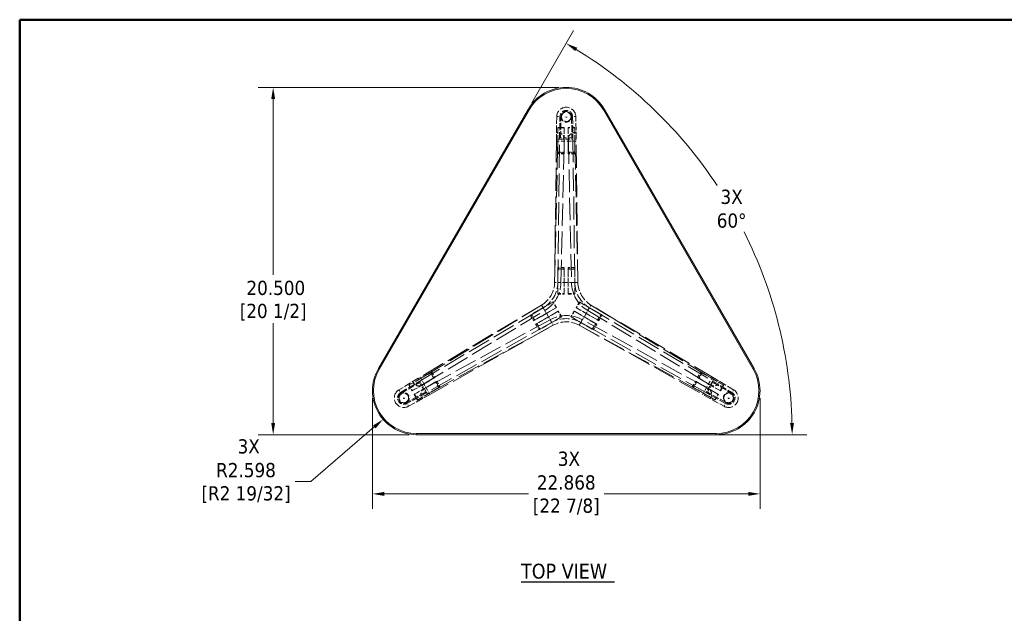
# Model space of a CAD drawing. Header units: inches. Extents: x 1 to 118, y 2 to 76.
# Tile 8 of 9: x 1 to 59, y 41 to 76. Entities that reach past the tile are written whole.
import ezdxf

# ---------------------------------------------------------------- set-up
doc = ezdxf.new("R2010")
doc.units = ezdxf.units.IN
doc.header["$LTSCALE"] = 7
doc.header["$MEASUREMENT"] = 0
doc.linetypes.add('DASHED', pattern=[0.2067, 0.1654, -0.0413])
for name, color, linetype, lineweight in [('Border (ANSI)', 7, 'Continuous', 50), ('Dimension (ANSI)', 7, 'Continuous', 13), ('Hidden (ANSI)', 7, 'DASHED', 13), ('Hidden Narrow (ANSI)', 7, 'DASHED', 13), ('Symbol (ANSI)', 7, 'Continuous', 13), ('Visible (ANSI)', 7, 'Continuous', 13), ('Visible Narrow (ANSI)', 7, 'Continuous', 13)]:
    doc.layers.add(name, color=color, linetype=linetype, lineweight=lineweight)
doc.styles.add('Note Text (ANSI)', font='tahoma.ttf')
doc.styles.add('Text Style70', font='tahoma.ttf')
doc.dimstyles.new('Default (ANSI)', dxfattribs={"dimscale": 7, "dimtxt": 0.12, "dimasz": 0.098425, "dimexe": 0.125, "dimexo": 0.0625, "dimgap": 0.031496, "dimtad": 0, "dimtih": 1, "dimtoh": 1, "dimdec": 3, "dimrnd": 1e-08, "dimzin": 4, "dimdsep": 46, "dimtxsty": 'Note Text (ANSI)', "dimcen": 0.09, "dimdle": 0.393701, "dimclrd": 256, "dimclre": 256, "dimclrt": 256, "dimadec": 0, "dimazin": 1, "dimtfac": 1, "dimtofl": 0, "dimtmove": 0, "dimatfit": 3, "dimfxl": 1, "dimtolj": 1, "dimtzin": 4, "dimlwd": -1, "dimlwe": -1, "dimarcsym": 0})

# ---------------------------------------------------------------- blocks, each defined once
blk = doc.blocks.new('Borders GILMORE BOARDER')
at = {"layer": 'Border (ANSI)'}
for p, q in [((0.2, 10.8), (16.8, 10.8)), ((0.2, 0.35), (0.2, 10.8))]:
    blk.add_line(p, q, dxfattribs=at)
blk = doc.blocks.new('*D11')
at = {"layer": 'Defpoints', "color": 0, "transparency": 16777216}
for p in [(16.356, 71.605), (33.652, 71.605), (24.816, 51.105)]:
    blk.add_point(p, dxfattribs=at)
at = {"layer": 'Dimension (ANSI)', "transparency": 16777216}
for p, q in [((33.214, 71.605), (15.481, 71.605)), ((16.356, 70.916), (16.356, 60.533)), ((16.356, 51.794), (16.356, 57.677)), ((24.379, 51.105), (15.481, 51.105))]:
    blk.add_line(p, q, dxfattribs=at)
for points in [[(16.242, 70.916), (16.471, 70.916), (16.356, 71.605)], [(16.242, 51.794), (16.471, 51.794), (16.356, 51.105)]]:
    blk.add_solid(points, dxfattribs=at)
at = {"layer": 'Dimension (ANSI)', "transparency": 16777216, "char_height": 0.84, "attachment_point": 5, "style": 'Note Text (ANSI)'}
for s, insert in [('\\A1; 20.500', (16.356, 59.763)), ('\\A1;[20 1/2]', (16.356, 58.335))]:
    blk.add_mtext(s, dxfattribs=dict(at, insert=insert))
blk = doc.blocks.new('*D12')
at = {"layer": 'Defpoints', "color": 0, "transparency": 16777216}
for p in [(22.218, 53.703), (45.086, 53.703), (45.086, 47.609)]:
    blk.add_point(p, dxfattribs=at)
at = {"layer": 'Dimension (ANSI)', "transparency": 16777216}
for p, q in [((22.218, 53.265), (22.218, 46.734)), ((45.086, 53.265), (45.086, 46.734)), ((22.907, 47.609), (31.42, 47.609)), ((44.397, 47.609), (35.884, 47.609))]:
    blk.add_line(p, q, dxfattribs=at)
for points in [[(22.907, 47.723), (22.907, 47.494), (22.218, 47.609)], [(44.397, 47.723), (44.397, 47.494), (45.086, 47.609)]]:
    blk.add_solid(points, dxfattribs=at)
at = {"layer": 'Dimension (ANSI)', "transparency": 16777216, "char_height": 0.84, "attachment_point": 5, "style": 'Note Text (ANSI)'}
for s, insert in [('\\A1; \\fTahoma|b0|i0;3X\\P\\fTahoma|b0|i0;22.868', (33.652, 48.977)), ('\\A1;[22 7/8]', (33.652, 46.839))]:
    blk.add_mtext(s, dxfattribs=dict(at, insert=insert))
blk = doc.blocks.new('*D13')
at = {"layer": 'Defpoints', "color": 0, "transparency": 16777216}
for p in [(24.816, 53.703), (22.847, 52.008)]:
    blk.add_point(p, dxfattribs=at)
at = {"layer": 'Dimension (ANSI)', "transparency": 16777216}
for p, q in [((18.58, 48.337), (22.325, 51.559)), ((17.66, 48.337), (18.58, 48.337))]:
    blk.add_line(p, q, dxfattribs=at)
blk.add_solid([(22.25, 51.646), (22.399, 51.472), (22.847, 52.008)], dxfattribs=at)
at = {"layer": 'Dimension (ANSI)', "transparency": 16777216, "char_height": 0.84, "attachment_point": 5, "style": 'Note Text (ANSI)'}
for s, insert in [('\\A1; \\fTahoma|b0|i0;3X\\P\\fTahoma|b0|i0;R2.598', (14.755, 49.706)), ('\\A1;[R2 19/32]', (14.755, 47.567))]:
    blk.add_mtext(s, dxfattribs=dict(at, insert=insert))
blk = doc.blocks.new('*D14')
at = {"layer": 'Defpoints', "color": 0, "transparency": 16777216}
for p in [(31.402, 70.306), (45.373, 60.225), (20.316, 51.105), (24.816, 51.105)]:
    blk.add_point(p, dxfattribs=at)
at = {"layer": 'Dimension (ANSI)', "transparency": 16777216}
for p, q in [((31.621, 70.685), (34.086, 74.955)), ((25.254, 51.105), (47.857, 51.105))]:
    blk.add_line(p, q, dxfattribs=at)
for start, end in [(33.45237, 58.51955), (1.48045, 26.66393)]:
    blk.add_arc((20.316, 51.105), 26.665, start, end, dxfattribs=at)
for points in [[(34.182, 73.747), (34.3, 73.944), (33.649, 74.197)], [(47.087, 51.795), (46.858, 51.792), (46.982, 51.105)]]:
    blk.add_solid(points, dxfattribs=at)
at = {"layer": 'Dimension (ANSI)', "transparency": 16777216, "insert": (43.409, 64.437), "char_height": 0.84, "attachment_point": 5, "style": 'Note Text (ANSI)'}
blk.add_mtext('\\A1;\\fTahoma|b0|i0;3X\\P\\fTahoma|b0|i0;60°', dxfattribs=at)

msp = doc.modelspace()

# ---------------------------------------------------------------- linework, layer by layer
at = {"layer": 'Hidden (ANSI)', "ltscale": 0.360192}
for p, q in [((33.0895, 69.878), (33.0685, 68.554)), ((34.2355, 68.554), (34.2144, 69.878)), ((24.9165, 54.4344), (23.7804, 53.7541)), ((43.5235, 53.7541), (42.3875, 54.4344)), ((24.3429, 52.78), (25.5, 53.4237)), ((41.804, 53.4237), (42.9611, 52.78))]:
    msp.add_line(p, q, dxfattribs=at)
at = {"layer": 'Hidden (ANSI)', "ltscale": 0.35938}
for p, q in [((33.256, 68.554), (33.277, 69.875)), ((34.0269, 69.875), (34.048, 68.554)), ((23.8768, 53.5933), (25.0102, 54.272)), ((42.2937, 54.272), (43.4272, 53.5933)), ((25.4062, 53.5861), (24.2517, 52.9438)), ((43.0522, 52.9438), (41.8977, 53.5861))]:
    msp.add_line(p, q, dxfattribs=at)
at = {"layer": 'Hidden (ANSI)', "ltscale": 0.342064}
for p, q in [((33.3195, 68.6167), (33.3395, 69.874)), ((33.9644, 69.874), (33.9845, 68.6167)), ((23.9089, 53.5397), (24.9877, 54.1857)), ((42.3162, 54.1857), (43.3951, 53.5397)), ((25.3202, 53.6098), (24.2213, 52.9985)), ((43.0826, 52.9985), (41.9837, 53.6098))]:
    msp.add_line(p, q, dxfattribs=at)
at = {"layer": 'Hidden (ANSI)', "ltscale": 0.163599}
for p, q in [((33.531, 69.2415), (33.148, 69.2415)), ((33.531, 69.2105), (33.148, 69.2105)), ((34.156, 69.2415), (33.773, 69.2415)), ((34.156, 69.2105), (33.773, 69.2105)), ((33.148, 67.7725), (33.531, 67.7725)), ((33.531, 67.679), (33.148, 67.679)), ((33.773, 67.7725), (34.156, 67.7725)), ((34.156, 67.679), (33.773, 67.679)), ((33.531, 60.963), (33.148, 60.963)), ((33.531, 60.8695), (33.148, 60.8695)), ((34.156, 60.963), (33.773, 60.963)), ((34.156, 60.8695), (33.773, 60.8695)), ((33.148, 59.4315), (33.531, 59.4315)), ((33.148, 59.4005), (33.531, 59.4005)), ((33.773, 59.4315), (34.156, 59.4315)), ((33.773, 59.4005), (34.156, 59.4005)), ((33.048, 58.5951), (32.8565, 58.9268)), ((33.0749, 58.6106), (32.8834, 58.9423)), ((34.4206, 58.9423), (34.2291, 58.6106)), ((34.4474, 58.9268), (34.2559, 58.5951)), ((31.5302, 58.161), (31.7217, 57.8293)), ((31.6112, 58.2078), (31.8027, 57.8761)), ((33.3605, 58.0538), (33.169, 58.3855)), ((33.3874, 58.0693), (33.1959, 58.401)), ((34.1081, 58.401), (33.9166, 58.0693)), ((34.1349, 58.3855), (33.9434, 58.0538)), ((35.5013, 57.8761), (35.6928, 58.2078)), ((35.5822, 57.8293), (35.7737, 58.161)), ((31.8427, 57.6198), (32.0342, 57.2881)), ((31.9237, 57.6665), (32.1152, 57.3348)), ((35.1888, 57.3348), (35.3803, 57.6665)), ((35.2697, 57.2881), (35.4612, 57.6198)), ((25.8245, 54.4246), (25.633, 54.7563)), ((25.714, 54.803), (25.9055, 54.4713)), ((41.3985, 54.4713), (41.59, 54.803)), ((41.6709, 54.7563), (41.4794, 54.4246)), ((24.3877, 54.0373), (24.5792, 53.7056)), ((26.137, 53.8833), (25.9455, 54.215)), ((26.0265, 54.2618), (26.218, 53.9301)), ((41.086, 53.9301), (41.2775, 54.2618)), ((41.3584, 54.215), (41.1669, 53.8833)), ((42.7248, 53.7056), (42.9163, 54.0373)), ((24.3608, 54.0218), (24.5523, 53.6901)), ((24.6733, 53.4805), (24.8648, 53.1488)), ((24.7002, 53.496), (24.8917, 53.1643)), ((42.4123, 53.1643), (42.6038, 53.496)), ((42.4391, 53.1488), (42.6306, 53.4805)), ((42.7516, 53.6901), (42.9431, 54.0218))]:
    msp.add_line(p, q, dxfattribs=at)
at = {"layer": 'Hidden (ANSI)', "ltscale": 0.186968}
for p, q in [((33.148, 68.554), (33.148, 69.2415)), ((33.531, 68.554), (33.531, 69.2415)), ((33.773, 68.554), (33.773, 69.2415)), ((34.156, 68.554), (34.156, 69.2415)), ((33.148, 60.088), (33.148, 59.4005)), ((33.531, 60.088), (33.531, 59.4005)), ((33.773, 60.088), (33.773, 59.4005)), ((34.156, 60.088), (34.156, 59.4005)), ((32.288, 58.5985), (32.8834, 58.9423)), ((35.016, 58.5985), (34.4206, 58.9423)), ((32.4795, 58.2668), (33.0749, 58.6106)), ((32.6005, 58.0573), (33.1959, 58.401)), ((34.7035, 58.0573), (34.1081, 58.401)), ((34.8245, 58.2668), (34.2291, 58.6106)), ((32.792, 57.7256), (33.3874, 58.0693)), ((34.512, 57.7256), (33.9166, 58.0693)), ((24.9562, 54.3655), (24.3608, 54.0218)), ((25.1477, 54.0338), (24.5523, 53.6901)), ((42.1562, 54.0338), (42.7516, 53.6901)), ((42.3477, 54.3655), (42.9431, 54.0218)), ((25.2687, 53.8243), (24.6733, 53.4805)), ((25.4602, 53.4926), (24.8648, 53.1488)), ((41.8437, 53.4926), (42.4391, 53.1488)), ((42.0352, 53.8243), (42.6306, 53.4805))]:
    msp.add_line(p, q, dxfattribs=at)
at = {"layer": 'Hidden (ANSI)', "ltscale": 0.011829}
for p, q in [((33.179, 69.2415), (33.148, 69.2105)), ((33.5, 69.2415), (33.531, 69.2105)), ((33.804, 69.2415), (33.773, 69.2105)), ((34.125, 69.2415), (34.156, 69.2105)), ((33.179, 67.7415), (33.148, 67.7725)), ((33.5, 67.7415), (33.531, 67.7725)), ((33.804, 67.7415), (33.773, 67.7725)), ((34.125, 67.7415), (34.156, 67.7725)), ((33.179, 60.9005), (33.148, 60.8695)), ((33.5, 60.9005), (33.531, 60.8695)), ((33.804, 60.9005), (33.773, 60.8695)), ((34.125, 60.9005), (34.156, 60.8695)), ((33.179, 59.4005), (33.148, 59.4315)), ((33.5, 59.4005), (33.531, 59.4315)), ((33.804, 59.4005), (33.773, 59.4315)), ((34.125, 59.4005), (34.156, 59.4315)), ((32.8989, 58.9154), (32.8565, 58.9268)), ((34.4051, 58.9154), (34.4474, 58.9268)), ((31.5999, 58.1654), (31.6112, 58.2078)), ((33.0594, 58.6374), (33.048, 58.5951)), ((33.2114, 58.3742), (33.169, 58.3855)), ((34.0926, 58.3742), (34.1349, 58.3855)), ((34.2446, 58.6374), (34.2559, 58.5951)), ((35.7041, 58.1654), (35.6928, 58.2078)), ((31.7604, 57.8874), (31.8027, 57.8761)), ((31.9124, 57.6242), (31.9237, 57.6665)), ((33.3719, 58.0962), (33.3605, 58.0538)), ((33.9321, 58.0962), (33.9434, 58.0538)), ((35.3916, 57.6242), (35.3803, 57.6665)), ((35.5436, 57.8874), (35.5013, 57.8761)), ((32.0729, 57.3462), (32.1152, 57.3348)), ((35.2311, 57.3462), (35.1888, 57.3348)), ((25.6754, 54.7449), (25.633, 54.7563)), ((41.6286, 54.7449), (41.6709, 54.7563)), ((24.3763, 53.9949), (24.3877, 54.0373)), ((25.8359, 54.4669), (25.8245, 54.4246)), ((25.9879, 54.2037), (25.9455, 54.215)), ((41.3161, 54.2037), (41.3584, 54.215)), ((41.4681, 54.4669), (41.4794, 54.4246)), ((42.9276, 53.9949), (42.9163, 54.0373)), ((24.5368, 53.7169), (24.5792, 53.7056)), ((24.6888, 53.4537), (24.7002, 53.496)), ((26.1484, 53.9257), (26.137, 53.8833)), ((41.1556, 53.9257), (41.1669, 53.8833)), ((42.6151, 53.4537), (42.6038, 53.496)), ((42.7671, 53.7169), (42.7248, 53.7056)), ((24.8493, 53.1757), (24.8917, 53.1643)), ((42.4546, 53.1757), (42.4123, 53.1643))]:
    msp.add_line(p, q, dxfattribs=at)
at = {"layer": 'Hidden (ANSI)', "ltscale": 0.391179}
for p, q in [((33.148, 67.7725), (33.148, 69.2105)), ((33.531, 67.7725), (33.531, 69.2105)), ((33.773, 67.7725), (33.773, 69.2105)), ((34.156, 67.7725), (34.156, 69.2105)), ((33.148, 60.8695), (33.148, 59.4315)), ((33.531, 60.8695), (33.531, 59.4315)), ((33.773, 60.8695), (33.773, 59.4315)), ((34.156, 60.8695), (34.156, 59.4315)), ((32.8565, 58.9268), (31.6112, 58.2078)), ((35.6928, 58.2078), (34.4474, 58.9268)), ((33.048, 58.5951), (31.8027, 57.8761)), ((33.169, 58.3855), (31.9237, 57.6665)), ((34.1349, 58.3855), (35.3803, 57.6665)), ((35.5013, 57.8761), (34.2559, 58.5951)), ((33.3605, 58.0538), (32.1152, 57.3348)), ((33.9434, 58.0538), (35.1888, 57.3348)), ((25.633, 54.7563), (24.3877, 54.0373)), ((41.6709, 54.7563), (42.9163, 54.0373)), ((25.8245, 54.4246), (24.5792, 53.7056)), ((25.9455, 54.215), (24.7002, 53.496)), ((42.6038, 53.496), (41.3584, 54.215)), ((41.4794, 54.4246), (42.7248, 53.7056)), ((26.137, 53.8833), (24.8917, 53.1643)), ((42.4123, 53.1643), (41.1669, 53.8833))]:
    msp.add_line(p, q, dxfattribs=at)
at = {"layer": 'Hidden (ANSI)', "ltscale": 0.180844}
for p, q in [((33.9845, 68.6167), (33.3195, 68.6167)), ((24.9877, 54.1857), (25.3202, 53.6098)), ((41.9837, 53.6098), (42.3162, 54.1857))]:
    msp.add_line(p, q, dxfattribs=at)
at = {"layer": 'Hidden (ANSI)', "ltscale": 1.170314}
for p, q in [((33.0685, 68.554), (32.9645, 60.088)), ((33.152, 60.088), (33.256, 68.554)), ((34.048, 68.554), (34.152, 60.088)), ((34.3395, 60.088), (34.2355, 68.554)), ((32.1962, 58.7574), (24.9165, 54.4344)), ((42.3875, 54.4344), (35.1077, 58.7574)), ((25.0102, 54.272), (32.29, 58.595)), ((35.0139, 58.595), (42.2937, 54.272)), ((32.79, 57.729), (25.4062, 53.5861)), ((25.5, 53.4237), (32.8837, 57.5667)), ((34.4202, 57.5667), (41.804, 53.4237)), ((41.8977, 53.5861), (34.514, 57.729))]:
    msp.add_line(p, q, dxfattribs=at)
at = {"layer": 'Hidden (ANSI)', "ltscale": 0.072054}
for p, q in [((33.256, 68.554), (33.0685, 68.554)), ((34.2355, 68.554), (34.048, 68.554)), ((32.9645, 60.088), (33.152, 60.088)), ((34.152, 60.088), (34.3395, 60.088)), ((32.29, 58.595), (32.1962, 58.7574)), ((35.1077, 58.7574), (35.0139, 58.595)), ((32.8837, 57.5667), (32.79, 57.729)), ((34.514, 57.729), (34.4202, 57.5667)), ((24.9165, 54.4344), (25.0102, 54.272)), ((42.2937, 54.272), (42.3875, 54.4344)), ((25.4062, 53.5861), (25.5, 53.4237)), ((41.804, 53.4237), (41.8977, 53.5861))]:
    msp.add_line(p, q, dxfattribs=at)
at = {"layer": 'Hidden (ANSI)', "ltscale": 0.237987}
for p, q in [((33.148, 67.679), (33.148, 68.554)), ((33.531, 67.679), (33.531, 68.554)), ((33.773, 67.679), (33.773, 68.554)), ((34.156, 67.679), (34.156, 68.554)), ((33.148, 60.088), (33.148, 60.963)), ((33.531, 60.088), (33.531, 60.963)), ((33.773, 60.088), (33.773, 60.963)), ((34.156, 60.088), (34.156, 60.963)), ((32.288, 58.5985), (31.5302, 58.161)), ((32.4795, 58.2668), (31.7217, 57.8293)), ((34.8245, 58.2668), (35.5822, 57.8293)), ((35.016, 58.5985), (35.7737, 58.161)), ((32.6005, 58.0573), (31.8427, 57.6198)), ((32.792, 57.7256), (32.0342, 57.2881)), ((34.512, 57.7256), (35.2697, 57.2881)), ((34.7035, 58.0573), (35.4612, 57.6198)), ((25.714, 54.803), (24.9562, 54.3655)), ((41.59, 54.803), (42.3477, 54.3655)), ((25.9055, 54.4713), (25.1477, 54.0338)), ((26.0265, 54.2618), (25.2687, 53.8243)), ((41.2775, 54.2618), (42.0352, 53.8243)), ((41.3985, 54.4713), (42.1562, 54.0338)), ((26.218, 53.9301), (25.4602, 53.4926)), ((41.086, 53.9301), (41.8437, 53.4926))]:
    msp.add_line(p, q, dxfattribs=at)
at = {"layer": 'Hidden (ANSI)', "ltscale": 0.160165}
for p, q in [((33.527, 68.429), (33.1521, 68.4333)), ((33.777, 68.429), (34.1519, 68.4333)), ((25.254, 54.0998), (25.0629, 54.4224)), ((42.05, 54.0998), (42.2411, 54.4224)), ((25.379, 53.8833), (25.5628, 53.5565)), ((41.925, 53.8833), (41.7412, 53.5565))]:
    msp.add_line(p, q, dxfattribs=at)
at = {"layer": 'Hidden (ANSI)', "ltscale": 0.21539}
for p, q in [((33.256, 68.554), (34.048, 68.554)), ((25.4062, 53.5861), (25.0102, 54.272)), ((42.2937, 54.272), (41.8977, 53.5861))]:
    msp.add_line(p, q, dxfattribs=at)
at = {"layer": 'Hidden (ANSI)', "ltscale": 0.215395}
for p, q in [((33.256, 68.554), (34.048, 68.554)), ((25.4062, 53.5861), (25.0102, 54.272)), ((42.2937, 54.272), (41.8977, 53.5861))]:
    msp.add_line(p, q, dxfattribs=at)
at = {"layer": 'Hidden (ANSI)', "ltscale": 1.153239}
for p, q in [((33.3395, 60.088), (33.527, 68.429)), ((33.777, 68.429), (33.9645, 60.088)), ((25.254, 54.0998), (32.3837, 58.4327)), ((34.9202, 58.4327), (42.05, 54.0998)), ((32.6962, 57.8914), (25.379, 53.8833)), ((41.925, 53.8833), (34.6077, 57.8914))]:
    msp.add_line(p, q, dxfattribs=at)
at = {"layer": 'Hidden (ANSI)', "ltscale": 0.001671}
for p, q in [((33.527, 68.554), (33.527, 68.5562)), ((33.7769, 68.5562), (33.777, 68.554)), ((25.1439, 54.0362), (25.1457, 54.0373)), ((42.1582, 54.0373), (42.1601, 54.0362)), ((25.2707, 53.8208), (25.2688, 53.8198)), ((42.0351, 53.8198), (42.0332, 53.8208))]:
    msp.add_line(p, q, dxfattribs=at)
at = {"layer": 'Hidden (ANSI)', "ltscale": 0.053327}
for p, q in [((33.527, 68.554), (33.527, 68.429)), ((33.777, 68.429), (33.777, 68.554)), ((25.254, 54.0998), (25.1457, 54.0373)), ((42.1582, 54.0373), (42.05, 54.0998)), ((25.2707, 53.8208), (25.379, 53.8833)), ((41.925, 53.8833), (42.0332, 53.8208))]:
    msp.add_line(p, q, dxfattribs=at)
at = {"layer": 'Hidden (ANSI)', "ltscale": 0.1371}
for p, q in [((33.5, 67.7415), (33.179, 67.7415)), ((34.125, 67.7415), (33.804, 67.7415)), ((33.179, 60.9005), (33.5, 60.9005)), ((33.804, 60.9005), (34.125, 60.9005)), ((31.7604, 57.8874), (31.5999, 58.1654)), ((35.7041, 58.1654), (35.5436, 57.8874)), ((32.0729, 57.3462), (31.9124, 57.6242)), ((35.3916, 57.6242), (35.2311, 57.3462)), ((25.6754, 54.7449), (25.8359, 54.4669)), ((41.4681, 54.4669), (41.6286, 54.7449)), ((25.9879, 54.2037), (26.1484, 53.9257)), ((41.1556, 53.9257), (41.3161, 54.2037))]:
    msp.add_line(p, q, dxfattribs=at)
at = {"layer": 'Hidden (ANSI)', "ltscale": 0.271987}
for p, q in [((34.152, 60.088), (33.152, 60.088)), ((32.29, 58.595), (32.79, 57.7291)), ((34.514, 57.7291), (35.0139, 58.595))]:
    msp.add_line(p, q, dxfattribs=at)
at = {"layer": 'Hidden (ANSI)', "ltscale": 0.271992}
for p, q in [((34.152, 60.088), (33.152, 60.088)), ((32.29, 58.595), (32.79, 57.729)), ((34.514, 57.729), (35.0139, 58.595))]:
    msp.add_line(p, q, dxfattribs=at)
at = {"layer": 'Hidden (ANSI)', "ltscale": 0.001588}
for p, q in [((33.3395, 60.0818), (33.3395, 60.088)), ((33.9645, 60.0818), (33.9645, 60.088)), ((32.3891, 58.4358), (32.3837, 58.4327)), ((34.9148, 58.4358), (34.9202, 58.4327)), ((32.7016, 57.8945), (32.6962, 57.8914)), ((34.6023, 57.8945), (34.6077, 57.8914))]:
    msp.add_line(p, q, dxfattribs=at)
at = {"layer": 'Hidden (ANSI)', "ltscale": 0.48074}
for centre in [(33.652, 69.869), (24.0694, 53.2715), (43.2345, 53.2715)]:
    msp.add_circle(centre, 0.2812, dxfattribs=at)
at = {"layer": 'Hidden (ANSI)', "ltscale": 0.052899}
for centre in [(33.652, 69.869), (24.0694, 53.2715), (43.2345, 53.2715)]:
    msp.add_circle(centre, 0.031, dxfattribs=at)
at = {"layer": 'Hidden (ANSI)', "ltscale": 0.475868}
for centre, start, end in [((33.652, 69.869), 0.911809, 179.088191), ((24.0694, 53.2715), 120.911809, 299.088191), ((43.2345, 53.2715), 240.911809, 59.088191)]:
    msp.add_arc(centre, 0.5625, start, end, dxfattribs=at)
at = {"layer": 'Hidden (ANSI)', "ltscale": 0.317212}
for centre, start, end in [((33.652, 69.869), 0.911809, 179.088191), ((24.0694, 53.2715), 120.911809, 299.088191), ((43.2345, 53.2715), 240.911809, 59.088191)]:
    msp.add_arc(centre, 0.375, start, end, dxfattribs=at)
at = {"layer": 'Hidden (ANSI)', "ltscale": 0.264323}
for centre, start, end in [((33.652, 69.869), 0.912937, 179.087063), ((24.0694, 53.2715), 120.912937, 299.087063), ((43.2345, 53.2715), 240.912937, 59.087063)]:
    msp.add_arc(centre, 0.3125, start, end, dxfattribs=at)
at = {"layer": 'Hidden (ANSI)', "ltscale": 0.269743}
for centre, start, end in [((33.652, 69.869), 179.087063, 0.912937), ((24.0694, 53.2715), 299.087063, 120.912937), ((43.2345, 53.2715), 59.087063, 240.912937)]:
    msp.add_arc(centre, 0.3125, start, end, dxfattribs=at)
at = {"layer": 'Hidden (ANSI)', "ltscale": 0.183664}
for centre, start, end in [((33.1521, 68.5622), 358.759103, 101.945769), ((34.1519, 68.5622), 78.054231, 181.240897), ((24.9512, 54.3579), 198.054231, 301.240897), ((42.3527, 54.3579), 238.759103, 341.945769), ((25.4512, 53.4921), 118.759103, 221.945769), ((41.8528, 53.4921), 318.054231, 61.240897)]:
    msp.add_arc(centre, 0.375, start, end, dxfattribs=at)
at = {"layer": 'Hidden (ANSI)', "ltscale": 0.436435}
for centre, start, end in [((31.3827, 60.1142), 300.947902, 359.052098), ((35.9213, 60.1142), 180.947902, 239.052098), ((33.652, 56.1837), 60.947902, 119.052098)]:
    msp.add_arc(centre, 1.582, start, end, dxfattribs=at)
at = {"layer": 'Hidden (ANSI)', "ltscale": 0.489862}
for centre, start, end in [((31.3827, 60.1142), 300.847453, 359.152547), ((35.9213, 60.1142), 180.847453, 239.152547), ((33.652, 56.1837), 60.847453, 119.152547)]:
    msp.add_arc(centre, 1.7695, start, end, dxfattribs=at)
at = {"layer": 'Hidden (ANSI)', "ltscale": 0.5416}
for centre, start, end in [((31.3827, 60.1142), 300.76627, 359.052098), ((35.9213, 60.1142), 180.76627, 239.052098), ((33.652, 56.1837), 60.76627, 119.052098)]:
    msp.add_arc(centre, 1.957, start, end, dxfattribs=at)
at = {"layer": 'Hidden (ANSI)', "ltscale": 0.001588}
for centre, start, end in [((31.3827, 60.1142), 359.052098, 359.23373), ((35.9213, 60.1142), 239.052098, 239.23373), ((33.652, 56.1837), 119.052098, 119.23373)]:
    msp.add_arc(centre, 1.957, start, end, dxfattribs=at)
at = {"layer": 'Hidden Narrow (ANSI)', "ltscale": 0.072051}
for p, q in [((33.0895, 69.878), (33.277, 69.875)), ((34.2144, 69.878), (34.0269, 69.875)), ((23.7804, 53.7541), (23.8768, 53.5933)), ((43.5235, 53.7541), (43.4272, 53.5933)), ((24.3429, 52.78), (24.2517, 52.9438)), ((42.9611, 52.78), (43.0522, 52.9438))]:
    msp.add_line(p, q, dxfattribs=at)
at = {"layer": 'Hidden Narrow (ANSI)', "ltscale": 1.153821}
for p, q in [((32.9645, 60.088), (33.1521, 68.4333)), ((34.3395, 60.088), (34.1519, 68.4333)), ((32.1962, 58.7574), (25.0629, 54.4224)), ((35.1077, 58.7574), (42.2411, 54.4224)), ((32.8837, 57.5667), (25.5628, 53.5565)), ((34.4202, 57.5667), (41.7412, 53.5565))]:
    msp.add_line(p, q, dxfattribs=at)
at = {"layer": 'Hidden Narrow (ANSI)', "ltscale": 0.023048}
for p, q in [((33.067, 68.4342), (33.1521, 68.4333)), ((34.2369, 68.4342), (34.1519, 68.4333)), ((25.0195, 54.4956), (25.0629, 54.4224)), ((42.2844, 54.4956), (42.2411, 54.4224)), ((25.6045, 53.4824), (25.5628, 53.5565)), ((41.6995, 53.4824), (41.7412, 53.5565))]:
    msp.add_line(p, q, dxfattribs=at)
at = {"layer": 'Hidden Narrow (ANSI)', "ltscale": 0.03313}
for p, q in [((33.1521, 68.4333), (33.1521, 68.554)), ((34.1519, 68.4333), (34.1519, 68.554)), ((25.0629, 54.4224), (24.9583, 54.362)), ((42.2411, 54.4224), (42.3457, 54.362)), ((25.5628, 53.5565), (25.4582, 53.4961)), ((41.7412, 53.5565), (41.8458, 53.4961))]:
    msp.add_line(p, q, dxfattribs=at)
at = {"layer": 'Hidden Narrow (ANSI)', "ltscale": 0.067925}
for p, q in [((33.777, 68.429), (33.527, 68.429)), ((25.254, 54.0998), (25.379, 53.8833)), ((41.925, 53.8833), (42.05, 54.0998))]:
    msp.add_line(p, q, dxfattribs=at)
at = {"layer": 'Hidden Narrow (ANSI)', "ltscale": 0.16018}
for p, q in [((33.3394, 60.0818), (32.9645, 60.088)), ((34.3395, 60.088), (33.9645, 60.0818)), ((32.1962, 58.7574), (32.3891, 58.4358)), ((34.9149, 58.4358), (35.1077, 58.7574)), ((32.7016, 57.8945), (32.8837, 57.5667)), ((34.4202, 57.5667), (34.6023, 57.8945))]:
    msp.add_line(p, q, dxfattribs=at)
at = {"layer": 'Symbol (ANSI)', "lineweight": 30}
msp.add_line((30.9869, 42.4158), (36.5078, 42.4158), dxfattribs=at)
at = {"layer": 'Visible (ANSI)'}
for p, q in [((31.402, 70.3057), (22.5663, 55.0018)), ((44.7377, 55.0018), (35.902, 70.3057)), ((22.6204, 54.9706), (31.4561, 70.2744)), ((35.8478, 70.2744), (44.6835, 54.9706)), ((42.4877, 51.1672), (24.8163, 51.1672)), ((24.8163, 51.1047), (42.4877, 51.1047))]:
    msp.add_line(p, q, dxfattribs=at)
for centre, radius, start, end in [((33.652, 69.0066), 2.5981, 30, 150), ((33.652, 69.0066), 2.5356, 30, 150), ((24.8163, 53.7028), 2.5981, 150, 270), ((24.8163, 53.7028), 2.5356, 150, 270), ((42.4877, 53.7028), 2.5981, 270, 30), ((42.4877, 53.7028), 2.5356, 270, 30)]:
    msp.add_arc(centre, radius, start, end, dxfattribs=at)
at = {"layer": 'Visible Narrow (ANSI)'}
for p, q in [((31.402, 70.3057), (31.4561, 70.2744)), ((35.902, 70.3057), (35.8478, 70.2744)), ((22.5663, 55.0018), (22.6204, 54.9706)), ((44.7377, 55.0018), (44.6835, 54.9706)), ((24.8163, 51.1672), (24.8163, 51.1047)), ((42.4877, 51.1047), (42.4877, 51.1672))]:
    msp.add_line(p, q, dxfattribs=at)

# ---------------------------------------------------------------- block references
at = {"xscale": 7, "yscale": 7, "zscale": 7}
msp.add_blockref('Borders GILMORE BOARDER', (0, 0), dxfattribs=at)

# ---------------------------------------------------------------- texts
at = {"layer": 'Symbol (ANSI)', "insert": (30.9862, 42.5942), "char_height": 0.875, "attachment_point": 7, "style": 'Text Style70'}
msp.add_mtext('TOP VIEW', dxfattribs=at)

# ---------------------------------------------------------------- dimensions: what is measured, and where the dimension line sits
at = {"layer": 'Dimension (ANSI)'}
dim = msp.add_angular_dim_3p(base=(45.3734, 60.2247), center=(20.3163, 51.1047), p1=(24.8163, 51.1047), p2=(31.402, 70.3057), text='\\fTahoma|b0|i0;3X\\P\\fTahoma|b0|i0;<>', dimstyle='Default (ANSI)', override={"dimgap": 0.031496, "dimpost": '\\X', "dimadec": 0, "dimtol": 0, "dimlim": 0, "dimtp": 0, "dimtm": 0, "dimtdec": 0}, dxfattribs=at)
dim.commit()
dim.dimension.update_dxf_attribs({"geometry": '*D14', "text_midpoint": (43.4091, 64.4373), "dimtype": 165})
for base, p1, p2, angle, text, override, picture, middle in [((16.3564, 71.6047), (24.8163, 51.1047), (33.652, 71.6047), 270, ' <>\\X[20 1/2]', {"dimgap": 0.031496, "dimdec": 3, "dimpost": '\\X', "dimtol": 0, "dimlim": 0, "dimtp": 0, "dimtm": 0, "dimtdec": 2, "dimatfit": 1}, '*D11', (16.3564, 59.1047)), ((45.08573, 47.60857), (22.21822, 53.70276), (45.08573, 53.70276), 180, ' \\fTahoma|b0|i0;3X\\P\\fTahoma|b0|i0;<>\\X[22 7/8]', {"dimgap": 0.031496, "dimtih": 0, "dimtoh": 0, "dimdec": 3, "dimpost": '\\X', "dimtol": 0, "dimlim": 0, "dimtp": 0, "dimtm": 0, "dimtdec": 2, "dimatfit": 1}, '*D12', (33.65198, 47.60857))]:
    dim = msp.add_linear_dim(base=base, p1=p1, p2=p2, angle=angle, text=text, dimstyle='Default (ANSI)', override=override, dxfattribs=at)
    dim.commit()
    dim.dimension.update_dxf_attribs({"geometry": picture, "text_midpoint": middle, "dimtype": 160})
dim = msp.add_radius_dim(center=(24.8163, 53.7028), mpoint=(22.8468, 52.0083), text=' \\fTahoma|b0|i0;3X\\P\\fTahoma|b0|i0;<>\\X[R2 19/32]', dimstyle='Default (ANSI)', override={"dimgap": 0.031496, "dimdec": 3, "dimlfac": 1, "dimpost": '\\X', "dimcen": 0, "dimtol": 0, "dimlim": 0, "dimtp": 0, "dimtm": 0, "dimtdec": 2}, dxfattribs=at)
dim.commit()
dim.dimension.update_dxf_attribs({"geometry": '*D13', "text_midpoint": (14.7547, 48.3373), "dimtype": 164})

doc.saveas('drawing.dxf')
